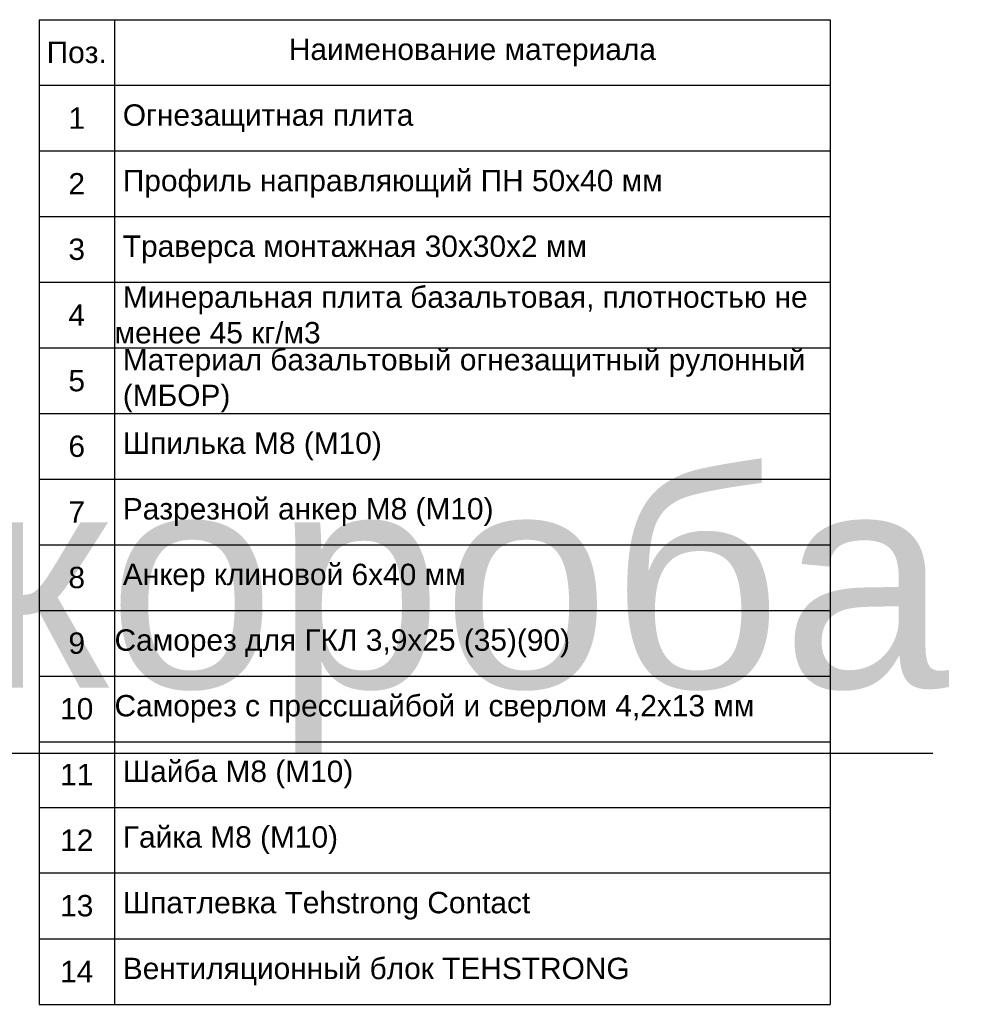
# Model space of a CAD drawing. Header units: millimetres. Extents: x -170541 to 538755, y -106344 to 863391.
# Tile 7 of 12: x 184543 to 185668, y -52497 to -51354. Entities that reach past the tile are written whole.
import ezdxf

# ---------------------------------------------------------------- set-up
doc = ezdxf.new("R2010")
doc.units = ezdxf.units.MM
doc.layers.add('02_Техстронг Профиль', color=7, linetype='Continuous', lineweight=9)
doc.styles.add('Arial', font='arial.ttf', dxfattribs={"height": 250})
doc.styles.get("Standard").update_dxf_attribs({"font": 'isocpeur.ttf'})
doc.dimstyles.new('ISO-25', dxfattribs={"dimtxt": 2.5, "dimasz": 2.5, "dimexe": 1.25, "dimexo": 0.625, "dimtad": 1, "dimtxsty": 'Standard', "dimcen": 2.5, "dimadec": 0, "dimazin": 0, "dimtfac": 1, "dimtmove": 0, "dimatfit": 3, "dimfxl": 1, "dimarcsym": 0})

# ---------------------------------------------------------------- blocks, each defined once
blk = doc.blocks.new('*T608')
at = {"layer": '02_Техстронг Профиль', "color": 0, "linetype": 'ByBlock', "lineweight": -2, "transparency": 16777216}
for p, q in [((0, 0), (919, 0)), ((0, 0), (0, -1143.2)), ((87.6, 0), (87.6, -1143.2)), ((919, 0), (919, -1143.2)), ((0, -76.2), (919, -76.2)), ((0, -152.4), (919, -152.4)), ((0, -228.6), (919, -228.6)), ((0, -304.8), (919, -304.8)), ((0, -381.1), (919, -381.1)), ((0, -457.3), (919, -457.3)), ((0, -533.5), (919, -533.5)), ((0, -609.7), (919, -609.7)), ((0, -685.9), (919, -685.9)), ((0, -762.1), (919, -762.1)), ((0, -838.3), (919, -838.3)), ((0, -914.5), (919, -914.5)), ((0, -990.7), (919, -990.7)), ((0, -1067), (919, -1067)), ((0, -1143.2), (919, -1143.2))]:
    blk.add_line(p, q, dxfattribs=at)
at = {"layer": '02_Техстронг Профиль', "color": 0, "transparency": 16777216, "style": 'Arial'}
for s, insert, char_height, width, attachment_point in [('Поз.', (43.8, -38.1), 24.83, 87.526, 5), ('Наименование материала', (503.3, -38.1), 24.832, 831.255, 5), ('1', (43.8, -114.3), 24.8, 87.526, 5), (' Огнезащитная плита', (87.7, -114.3), 24.832, 831.255, 4), ('2', (43.8, -190.5), 24.8, 87.526, 5), (' Профиль направляющий ПН 50х40 мм', (87.7, -190.5), 24.832, 831.255, 4), ('3', (43.8, -266.7), 24.8, 87.526, 5), (' Траверса монтажная 30х30х2 мм', (87.7, -266.7), 24.832, 831.255, 4), (' Минеральная плита базальтовая, плотностью не менее 45 кг/м3', (87.7, -342.9), 24.832, 831.255, 4), ('4', (43.8, -342.9), 24.8, 87.526, 5), (' Материал базальтовый огнезащитный рулонный     (МБОР)', (87.7, -419.2), 24.832, 831.255, 4), ('5', (43.8, -419.2), 24.8, 87.526, 5), ('6', (43.8, -495.4), 24.8, 87.526, 5), (' Шпилька М8 (М10)', (87.7, -495.4), 24.832, 831.255, 4), ('7', (43.8, -571.6), 24.8, 87.526, 5), (' Разрезной анкер М8 (М10)', (87.7, -571.6), 24.832, 831.255, 4), ('8', (43.8, -647.8), 24.8, 87.526, 5), (' Анкер клиновой 6х40 мм', (87.7, -647.8), 24.832, 831.255, 4), ('9', (43.8, -724), 24.8, 87.526, 5), ('Саморез для ГКЛ 3,9х25 (35)(90)', (87.7, -724), 24.832, 831.255, 4), ('10', (43.8, -800.2), 24.83, 87.526, 5), ('Саморез с прессшайбой и сверлом 4,2х13 мм', (87.7, -800.2), 24.832, 831.255, 4), ('11', (43.8, -876.4), 24.83, 87.526, 5), (' Шайба М8 (М10)', (87.7, -876.4), 24.832, 831.255, 4), ('12', (43.8, -952.6), 24.83, 87.526, 5), (' Гайка М8 (М10) ', (87.7, -952.6), 24.832, 831.255, 4), ('13', (43.8, -1028.8), 24.83, 87.526, 5), (' Шпатлевка Tehstrong Contact', (87.7, -1028.8), 24.832, 831.255, 4), ('14', (43.8, -1105.1), 24.83, 87.526, 5), (' Вентиляционный блок TEHSTRONG ', (87.7, -1105.1), 24.832, 831.255, 4)]:
    blk.add_mtext(s, dxfattribs=dict(at, insert=insert, char_height=char_height, width=width, attachment_point=attachment_point))
blk = doc.blocks.new('*D624')
at = {"color": 0, "lineweight": -2, "transparency": 16777216}
for p, q in [((182520.3, -52078.8), (182520.3, -52207.1)), ((183160.3, -52078.8), (183160.3, -52207.1)), ((182522.8, -52205.8), (183157.8, -52205.8)), ((183160.3, -52205.8), (185603.6, -52205.8))]:
    blk.add_line(p, q, dxfattribs=at)
at = {"color": 0, "transparency": 16777216}
for points in [[(182522.8, -52205.4), (182522.8, -52206.3), (182520.3, -52205.8)], [(183157.8, -52205.4), (183157.8, -52206.3), (183160.3, -52205.8)]]:
    blk.add_solid(points, dxfattribs=at)
at = {"layer": 'Defpoints', "color": 0, "transparency": 16777216}
for p in [(182520.3, -52078.2), (183160.3, -52078.2), (183160.3, -52205.8)]:
    blk.add_point(p, dxfattribs=at)
at = {"color": 0, "transparency": 16777216, "insert": (184383.2, -52042.5), "char_height": 250, "attachment_point": 5, "style": 'Arial'}
blk.add_mtext('ширина короба', dxfattribs=at)

msp = doc.modelspace()

# ---------------------------------------------------------------- block references
msp.add_blockref('*T608', (184565.492, -51354.129))

# ---------------------------------------------------------------- dimensions: what is measured, and where the dimension line sits
at = {"color": 7}
dim = msp.add_linear_dim(base=(183160.266, -52205.84), p1=(182520.266, -52078.167), p2=(183160.266, -52078.167), text='ширина короба', dimstyle='ISO-25', override={"dimtxt": 50, "dimtxsty": 'Arial'}, dxfattribs=at)
dim.commit()
dim.dimension.update_dxf_attribs({"geometry": '*D624', "text_midpoint": (184383.207, -52042.528)})

doc.saveas('drawing.dxf')
